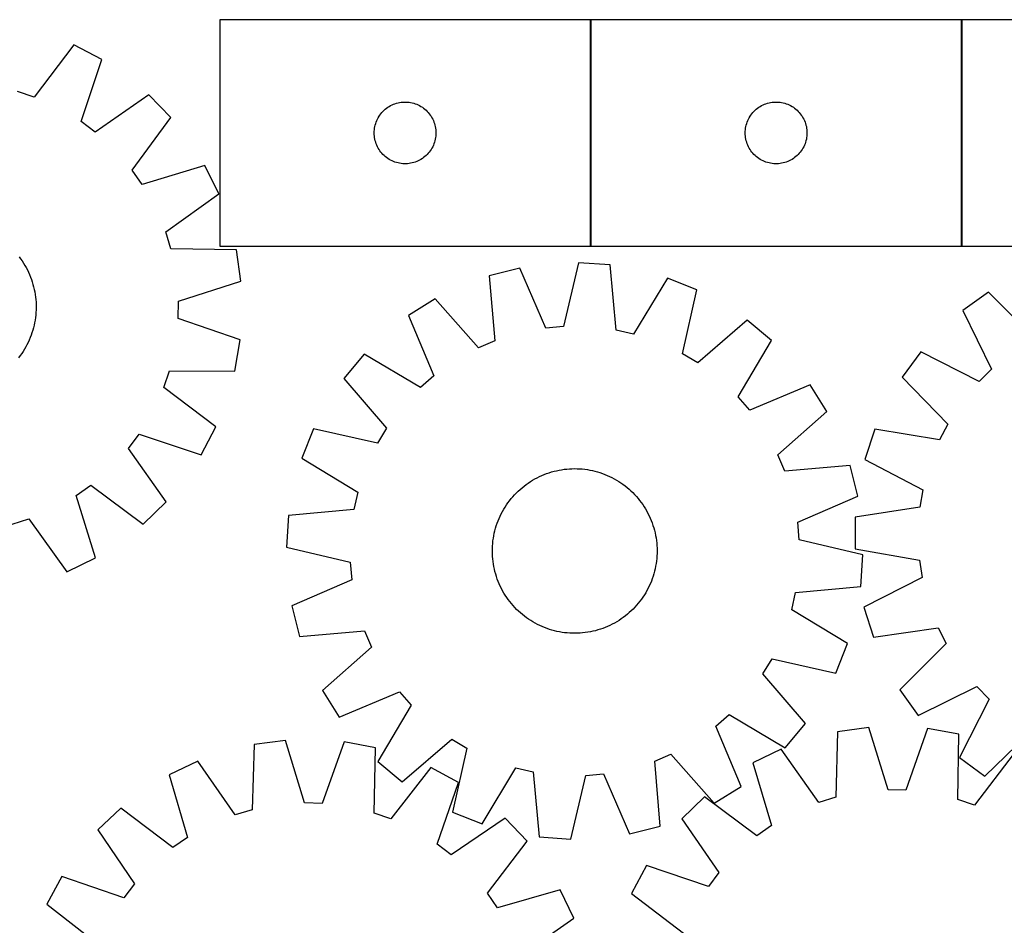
# Model space of a CAD drawing. Header units: millimetres. Extents: x 7 to 1491, y 7 to 2993.
# Tile 10 of 13: x 538 to 1016, y 2553 to 2993. Entities that reach past the tile are written whole.
import ezdxf

# ---------------------------------------------------------------- set-up
doc = ezdxf.new("R2010")
doc.units = ezdxf.units.MM
doc.layers.add('COMMON', color=5, linetype='CONTINUOUS', true_color=0x0000ff)
doc.layers.add('CUT', color=7, linetype='CONTINUOUS', true_color=0x000000)

msp = doc.modelspace()

# ---------------------------------------------------------------- linework, layer by layer
at = {"layer": 'COMMON'}
for p, q in [((815.374105, 2883.429999), (815.374105, 2993.429999)), ((995.574105, 2993.429999), (995.574105, 2883.429999))]:
    msp.add_line(p, q, dxfattribs=at)
at = {"layer": 'CUT'}
for p, q in [((815.274104, 2993.429999), (635.274104, 2993.429999)), ((635.274104, 2993.429999), (635.274104, 2883.429999)), ((815.274104, 2883.429999), (815.274104, 2993.429999)), ((995.474105, 2993.429999), (815.474105, 2993.429999)), ((815.474105, 2993.429999), (815.474105, 2883.429999)), ((995.474105, 2883.429999), (995.474105, 2993.429999)), ((1175.674106, 2993.429999), (995.674106, 2993.429999)), ((995.674106, 2993.429999), (995.674106, 2883.429999)), ((564.329629, 2981.18755), (545.188903, 2955.837848)), ((577.947451, 2974.026163), (564.329629, 2981.18755)), ((567.90895, 2943.889753), (577.947451, 2974.026163)), ((545.188903, 2955.837848), (537.069076, 2958.592442)), ((600.817548, 2956.955004), (574.780148, 2938.760814)), ((611.555876, 2945.935982), (600.817548, 2956.955004)), ((716.27089, 2950.427587), (716.900449, 2950.875154)), ((716.900449, 2950.875154), (717.552212, 2951.289718)), ((717.552212, 2951.289718), (718.224453, 2951.670181)), ((718.224453, 2951.670181), (718.915389, 2952.015533)), ((718.915389, 2952.015533), (719.623186, 2952.324858)), ((719.623186, 2952.324858), (720.345969, 2952.597337)), ((720.345969, 2952.597337), (721.08182, 2952.832247)), ((721.08182, 2952.832247), (721.828788, 2953.028964)), ((721.828788, 2953.028964), (722.584893, 2953.186968)), ((722.584893, 2953.186968), (723.348129, 2953.305839)), ((723.348129, 2953.305839), (724.116473, 2953.385261)), ((724.116473, 2953.385261), (724.887886, 2953.425026)), ((724.887886, 2953.425026), (725.660323, 2953.425026)), ((725.660323, 2953.425026), (726.431736, 2953.385261)), ((726.431736, 2953.385261), (727.20008, 2953.305839)), ((727.20008, 2953.305839), (727.963316, 2953.186968)), ((727.963316, 2953.186968), (728.719421, 2953.028964)), ((728.719421, 2953.028964), (729.466389, 2952.832247)), ((729.466389, 2952.832247), (730.20224, 2952.597337)), ((730.20224, 2952.597337), (730.925023, 2952.324858)), ((730.925023, 2952.324858), (731.63282, 2952.015533)), ((731.63282, 2952.015533), (732.323756, 2951.670181)), ((732.323756, 2951.670181), (732.995997, 2951.289718)), ((732.995997, 2951.289718), (733.64776, 2950.875154)), ((733.64776, 2950.875154), (734.277319, 2950.427587)), ((896.470891, 2950.427587), (897.10045, 2950.875154)), ((897.10045, 2950.875154), (897.752213, 2951.289718)), ((897.752213, 2951.289718), (898.424454, 2951.670181)), ((898.424454, 2951.670181), (899.11539, 2952.015533)), ((899.11539, 2952.015533), (899.823187, 2952.324858)), ((899.823187, 2952.324858), (900.54597, 2952.597337)), ((900.54597, 2952.597337), (901.281821, 2952.832247)), ((901.281821, 2952.832247), (902.028789, 2953.028964)), ((902.028789, 2953.028964), (902.784894, 2953.186968)), ((902.784894, 2953.186968), (903.54813, 2953.305839)), ((903.54813, 2953.305839), (904.316474, 2953.385261)), ((904.316474, 2953.385261), (905.087887, 2953.425026)), ((905.087887, 2953.425026), (905.860324, 2953.425026)), ((905.860324, 2953.425026), (906.631737, 2953.385261)), ((906.631737, 2953.385261), (907.400081, 2953.305839)), ((907.400081, 2953.305839), (908.163317, 2953.186968)), ((908.163317, 2953.186968), (908.919422, 2953.028964)), ((908.919422, 2953.028964), (909.66639, 2952.832247)), ((909.66639, 2952.832247), (910.402241, 2952.597337)), ((910.402241, 2952.597337), (911.125024, 2952.324858)), ((911.125024, 2952.324858), (911.832821, 2952.015533)), ((911.832821, 2952.015533), (912.523757, 2951.670181)), ((912.523757, 2951.670181), (913.195998, 2951.289718)), ((913.195998, 2951.289718), (913.847761, 2950.875154)), ((913.847761, 2950.875154), (914.47732, 2950.427587)), ((592.696031, 2920.376619), (611.555876, 2945.935982)), ((712.219826, 2945.81822), (712.617471, 2946.480442)), ((712.617471, 2946.480442), (713.048679, 2947.121315)), ((713.048679, 2947.121315), (713.512307, 2947.739141)), ((713.512307, 2947.739141), (714.007126, 2948.33228)), ((714.007126, 2948.33228), (714.531822, 2948.899161)), ((714.531822, 2948.899161), (715.085004, 2949.438279)), ((715.085004, 2949.438279), (715.665207, 2949.948205)), ((715.665207, 2949.948205), (716.27089, 2950.427587)), ((734.277319, 2950.427587), (734.883002, 2949.948205)), ((734.883002, 2949.948205), (735.463205, 2949.438279)), ((735.463205, 2949.438279), (736.016387, 2948.899161)), ((736.016387, 2948.899161), (736.541083, 2948.33228)), ((736.541083, 2948.33228), (737.035902, 2947.739141)), ((737.035902, 2947.739141), (737.49953, 2947.121315)), ((737.49953, 2947.121315), (737.930738, 2946.480442)), ((737.930738, 2946.480442), (738.328383, 2945.81822)), ((892.419827, 2945.81822), (892.817472, 2946.480442)), ((892.817472, 2946.480442), (893.24868, 2947.121315)), ((893.24868, 2947.121315), (893.712308, 2947.739141)), ((893.712308, 2947.739141), (894.207127, 2948.33228)), ((894.207127, 2948.33228), (894.731823, 2948.899161)), ((894.731823, 2948.899161), (895.285005, 2949.438279)), ((895.285005, 2949.438279), (895.865208, 2949.948205)), ((895.865208, 2949.948205), (896.470891, 2950.427587)), ((914.47732, 2950.427587), (915.083003, 2949.948205)), ((915.083003, 2949.948205), (915.663206, 2949.438279)), ((915.663206, 2949.438279), (916.216388, 2948.899161)), ((916.216388, 2948.899161), (916.741084, 2948.33228)), ((916.741084, 2948.33228), (917.235903, 2947.739141)), ((917.235903, 2947.739141), (917.699531, 2947.121315)), ((917.699531, 2947.121315), (918.130739, 2946.480442)), ((918.130739, 2946.480442), (918.528384, 2945.81822)), ((574.780148, 2938.760814), (567.90895, 2943.889753)), ((710.452786, 2940.738357), (710.591269, 2941.49828)), ((710.591269, 2941.49828), (710.768689, 2942.250065)), ((710.768689, 2942.250065), (710.984574, 2942.991721)), ((710.984574, 2942.991721), (711.238352, 2943.72128)), ((711.238352, 2943.72128), (711.529351, 2944.436807)), ((711.529351, 2944.436807), (711.856798, 2945.136405)), ((711.856798, 2945.136405), (712.219826, 2945.81822)), ((738.328383, 2945.81822), (738.691411, 2945.136405)), ((738.691411, 2945.136405), (739.018858, 2944.436807)), ((739.018858, 2944.436807), (739.309857, 2943.72128)), ((739.309857, 2943.72128), (739.563635, 2942.991721)), ((739.563635, 2942.991721), (739.77952, 2942.250065)), ((739.77952, 2942.250065), (739.95694, 2941.49828)), ((739.95694, 2941.49828), (740.095423, 2940.738357)), ((890.652787, 2940.738357), (890.79127, 2941.49828)), ((890.79127, 2941.49828), (890.96869, 2942.250065)), ((890.96869, 2942.250065), (891.184575, 2942.991721)), ((891.184575, 2942.991721), (891.438353, 2943.72128)), ((891.438353, 2943.72128), (891.729352, 2944.436807)), ((891.729352, 2944.436807), (892.056799, 2945.136405)), ((892.056799, 2945.136405), (892.419827, 2945.81822)), ((918.528384, 2945.81822), (918.891412, 2945.136405)), ((918.891412, 2945.136405), (919.218859, 2944.436807)), ((919.218859, 2944.436807), (919.509858, 2943.72128)), ((919.509858, 2943.72128), (919.763636, 2942.991721)), ((919.763636, 2942.991721), (919.979521, 2942.250065)), ((919.979521, 2942.250065), (920.156941, 2941.49828)), ((920.156941, 2941.49828), (920.295424, 2940.738357)), ((710.274104, 2938.429999), (710.293993, 2939.20218)), ((710.293993, 2937.657817), (710.274104, 2938.429999)), ((710.293993, 2939.20218), (710.353606, 2939.972314)), ((710.353606, 2936.887684), (710.293993, 2937.657817)), ((710.353606, 2939.972314), (710.452786, 2940.738357)), ((710.452786, 2936.12164), (710.353606, 2936.887684)), ((740.095423, 2940.738357), (740.194603, 2939.972314)), ((740.194603, 2936.887684), (740.095423, 2936.12164)), ((740.194603, 2939.972314), (740.254216, 2939.20218)), ((740.254216, 2937.657817), (740.194603, 2936.887684)), ((740.254216, 2939.20218), (740.274104, 2938.429999)), ((740.274104, 2938.429999), (740.254216, 2937.657817)), ((890.474105, 2938.429999), (890.493994, 2939.20218)), ((890.493994, 2937.657817), (890.474105, 2938.429999)), ((890.493994, 2939.20218), (890.553607, 2939.972314)), ((890.553607, 2936.887684), (890.493994, 2937.657817)), ((890.553607, 2939.972314), (890.652787, 2940.738357)), ((890.652787, 2936.12164), (890.553607, 2936.887684)), ((920.295424, 2940.738357), (920.394604, 2939.972314)), ((920.394604, 2936.887684), (920.295424, 2936.12164)), ((920.394604, 2939.972314), (920.454217, 2939.20218)), ((920.454217, 2937.657817), (920.394604, 2936.887684)), ((920.454217, 2939.20218), (920.474105, 2938.429999)), ((920.474105, 2938.429999), (920.454217, 2937.657817)), ((710.591269, 2935.361718), (710.452786, 2936.12164)), ((710.768689, 2934.609932), (710.591269, 2935.361718)), ((710.984574, 2933.868276), (710.768689, 2934.609932)), ((711.238352, 2933.138717), (710.984574, 2933.868276)), ((711.529351, 2932.42319), (711.238352, 2933.138717)), ((711.856798, 2931.723592), (711.529351, 2932.42319)), ((712.219826, 2931.041778), (711.856798, 2931.723592)), ((738.691411, 2931.723592), (738.328383, 2931.041778)), ((739.018858, 2932.42319), (738.691411, 2931.723592)), ((739.309857, 2933.138717), (739.018858, 2932.42319)), ((739.563635, 2933.868276), (739.309857, 2933.138717)), ((739.77952, 2934.609932), (739.563635, 2933.868276)), ((739.95694, 2935.361718), (739.77952, 2934.609932)), ((740.095423, 2936.12164), (739.95694, 2935.361718)), ((890.79127, 2935.361718), (890.652787, 2936.12164)), ((890.96869, 2934.609932), (890.79127, 2935.361718)), ((891.184575, 2933.868276), (890.96869, 2934.609932)), ((891.438353, 2933.138717), (891.184575, 2933.868276)), ((891.729352, 2932.42319), (891.438353, 2933.138717)), ((892.056799, 2931.723592), (891.729352, 2932.42319)), ((892.419827, 2931.041778), (892.056799, 2931.723592)), ((918.891412, 2931.723592), (918.528384, 2931.041778)), ((919.218859, 2932.42319), (918.891412, 2931.723592)), ((919.509858, 2933.138717), (919.218859, 2932.42319)), ((919.763636, 2933.868276), (919.509858, 2933.138717)), ((919.979521, 2934.609932), (919.763636, 2933.868276)), ((920.156941, 2935.361718), (919.979521, 2934.609932)), ((920.295424, 2936.12164), (920.156941, 2935.361718)), ((712.617471, 2930.379556), (712.219826, 2931.041778)), ((713.048679, 2929.738682), (712.617471, 2930.379556)), ((713.512307, 2929.120856), (713.048679, 2929.738682)), ((714.007126, 2928.527717), (713.512307, 2929.120856)), ((714.531822, 2927.960836), (714.007126, 2928.527717)), ((715.085004, 2927.421718), (714.531822, 2927.960836)), ((715.665207, 2926.911792), (715.085004, 2927.421718)), ((716.27089, 2926.43241), (715.665207, 2926.911792)), ((734.883002, 2926.911792), (734.277319, 2926.43241)), ((735.463205, 2927.421718), (734.883002, 2926.911792)), ((736.016387, 2927.960836), (735.463205, 2927.421718)), ((736.541083, 2928.527717), (736.016387, 2927.960836)), ((737.035902, 2929.120856), (736.541083, 2928.527717)), ((737.49953, 2929.738682), (737.035902, 2929.120856)), ((737.930738, 2930.379556), (737.49953, 2929.738682)), ((738.328383, 2931.041778), (737.930738, 2930.379556)), ((892.817472, 2930.379556), (892.419827, 2931.041778)), ((893.24868, 2929.738682), (892.817472, 2930.379556)), ((893.712308, 2929.120856), (893.24868, 2929.738682)), ((894.207127, 2928.527717), (893.712308, 2929.120856)), ((894.731823, 2927.960836), (894.207127, 2928.527717)), ((895.285005, 2927.421718), (894.731823, 2927.960836)), ((895.865208, 2926.911792), (895.285005, 2927.421718)), ((896.470891, 2926.43241), (895.865208, 2926.911792)), ((915.083003, 2926.911792), (914.47732, 2926.43241)), ((915.663206, 2927.421718), (915.083003, 2926.911792)), ((916.216388, 2927.960836), (915.663206, 2927.421718)), ((916.741084, 2928.527717), (916.216388, 2927.960836)), ((917.235903, 2929.120856), (916.741084, 2928.527717)), ((917.699531, 2929.738682), (917.235903, 2929.120856)), ((918.130739, 2930.379556), (917.699531, 2929.738682)), ((918.528384, 2931.041778), (918.130739, 2930.379556)), ((628.031353, 2922.633096), (597.646, 2913.375392)), ((634.839045, 2908.835057), (628.031353, 2922.633096)), ((716.900449, 2925.984843), (716.27089, 2926.43241)), ((717.552212, 2925.570279), (716.900449, 2925.984843)), ((718.224453, 2925.189817), (717.552212, 2925.570279)), ((718.915389, 2924.844465), (718.224453, 2925.189817)), ((719.623186, 2924.535139), (718.915389, 2924.844465)), ((720.345969, 2924.26266), (719.623186, 2924.535139)), ((721.08182, 2924.02775), (720.345969, 2924.26266)), ((721.828788, 2923.831033), (721.08182, 2924.02775)), ((722.584893, 2923.673029), (721.828788, 2923.831033)), ((723.348129, 2923.554158), (722.584893, 2923.673029)), ((724.116473, 2923.474736), (723.348129, 2923.554158)), ((724.887886, 2923.434972), (724.116473, 2923.474736)), ((725.660323, 2923.434972), (724.887886, 2923.434972)), ((726.431736, 2923.474736), (725.660323, 2923.434972)), ((727.20008, 2923.554158), (726.431736, 2923.474736)), ((727.963316, 2923.673029), (727.20008, 2923.554158)), ((728.719421, 2923.831033), (727.963316, 2923.673029)), ((729.466389, 2924.02775), (728.719421, 2923.831033)), ((730.20224, 2924.26266), (729.466389, 2924.02775)), ((730.925023, 2924.535139), (730.20224, 2924.26266)), ((731.63282, 2924.844465), (730.925023, 2924.535139)), ((732.323756, 2925.189817), (731.63282, 2924.844465)), ((732.995997, 2925.570279), (732.323756, 2925.189817)), ((733.64776, 2925.984843), (732.995997, 2925.570279)), ((734.277319, 2926.43241), (733.64776, 2925.984843)), ((897.10045, 2925.984843), (896.470891, 2926.43241)), ((897.752213, 2925.570279), (897.10045, 2925.984843)), ((898.424454, 2925.189817), (897.752213, 2925.570279)), ((899.11539, 2924.844465), (898.424454, 2925.189817)), ((899.823187, 2924.535139), (899.11539, 2924.844465)), ((900.54597, 2924.26266), (899.823187, 2924.535139)), ((901.281821, 2924.02775), (900.54597, 2924.26266)), ((902.028789, 2923.831033), (901.281821, 2924.02775)), ((902.784894, 2923.673029), (902.028789, 2923.831033)), ((903.54813, 2923.554158), (902.784894, 2923.673029)), ((904.316474, 2923.474736), (903.54813, 2923.554158)), ((905.087887, 2923.434972), (904.316474, 2923.474736)), ((905.860324, 2923.434972), (905.087887, 2923.434972)), ((906.631737, 2923.474736), (905.860324, 2923.434972)), ((907.400081, 2923.554158), (906.631737, 2923.474736)), ((908.163317, 2923.673029), (907.400081, 2923.554158)), ((908.919422, 2923.831033), (908.163317, 2923.673029)), ((909.66639, 2924.02775), (908.919422, 2923.831033)), ((910.402241, 2924.26266), (909.66639, 2924.02775)), ((911.125024, 2924.535139), (910.402241, 2924.26266)), ((911.832821, 2924.844465), (911.125024, 2924.535139)), ((912.523757, 2925.189817), (911.832821, 2924.844465)), ((913.195998, 2925.570279), (912.523757, 2925.189817)), ((913.847761, 2925.984843), (913.195998, 2925.570279)), ((914.47732, 2926.43241), (913.847761, 2925.984843)), ((597.646, 2913.375392), (592.696031, 2920.376619)), ((609.003989, 2890.354671), (634.839045, 2908.835057)), ((611.548191, 2882.166484), (609.003989, 2890.354671)), ((643.307166, 2881.581493), (611.548191, 2882.166484)), ((635.274104, 2883.429999), (815.274104, 2883.429999)), ((645.517838, 2866.355086), (643.307166, 2881.581493)), ((815.474105, 2883.429999), (995.474105, 2883.429999)), ((995.674106, 2883.429999), (1175.674106, 2883.429999)), ((537.803967, 2878.239922), (538.553366, 2877.231255)), ((538.553366, 2877.231255), (539.270712, 2876.199547)), ((539.270712, 2876.199547), (539.955297, 2875.145815)), ((539.955297, 2875.145815), (540.606446, 2874.071101)), ((809.507433, 2875.303461), (802.241148, 2844.381368)), ((824.857713, 2874.254905), (809.507433, 2875.303461)), ((827.851635, 2842.631952), (824.857713, 2874.254905)), ((540.606446, 2874.071101), (541.223516, 2872.976463)), ((541.223516, 2872.976463), (541.805898, 2871.862983)), ((541.805898, 2871.862983), (542.353018, 2870.731759)), ((542.353018, 2870.731759), (542.864334, 2869.583908)), ((542.864334, 2869.583908), (543.339344, 2868.420563)), ((781.081227, 2872.770351), (766.158223, 2869.02409)), ((793.700647, 2843.620308), (781.081227, 2872.770351)), ((543.339344, 2868.420563), (543.777578, 2867.242871)), ((543.777578, 2867.242871), (544.178603, 2866.051995)), ((544.178603, 2866.051995), (544.542025, 2864.84911)), ((544.542025, 2864.84911), (544.867483, 2863.635404)), ((615.236486, 2856.762666), (645.517838, 2866.355086)), ((766.158223, 2869.02409), (768.803027, 2837.370026)), ((852.675415, 2867.879855), (836.209314, 2840.716602)), ((866.950376, 2862.139122), (852.675415, 2867.879855)), ((544.867483, 2863.635404), (545.154657, 2862.412073)), ((545.154657, 2862.412073), (545.403264, 2861.180326)), ((545.403264, 2861.180326), (545.613058, 2859.941377)), ((545.613058, 2859.941377), (545.783832, 2858.69645)), ((860.025736, 2831.138733), (866.950376, 2862.139122)), ((1008.622379, 2861.113095), (996.107276, 2852.163081)), ((1031.038472, 2838.607684), (1008.622379, 2861.113095)), ((545.783832, 2858.69645), (545.915418, 2857.446774)), ((545.915418, 2857.446774), (546.007686, 2856.19358)), ((546.007686, 2856.19358), (546.060544, 2854.938107)), ((615.125877, 2848.189036), (615.236486, 2856.762666)), ((739.906068, 2857.830779), (726.871106, 2849.65641)), ((760.915708, 2834.007056), (739.906068, 2857.830779)), ((545.982337, 2851.170403), (545.877426, 2849.918204)), ((546.047863, 2852.425278), (545.982337, 2851.170403)), ((546.073941, 2853.681593), (546.047863, 2852.425278)), ((546.060544, 2854.938107), (546.073941, 2853.681593)), ((996.107276, 2852.163081), (1010.158209, 2823.675433)), ((545.327616, 2846.190012), (545.06659, 2844.960836)), ((545.549904, 2847.426779), (545.327616, 2846.190012)), ((545.733234, 2848.669919), (545.549904, 2847.426779)), ((545.877426, 2849.918204), (545.733234, 2848.669919)), ((645.149685, 2837.818613), (615.125877, 2848.189036)), ((726.871106, 2849.65641), (739.168108, 2820.368896)), ((891.436584, 2847.479946), (867.382486, 2826.734462)), ((903.238896, 2837.608979), (891.436584, 2847.479946)), ((544.05385, 2841.33095), (543.640826, 2840.144183)), ((544.429393, 2842.530106), (544.05385, 2841.33095)), ((544.767084, 2843.740466), (544.429393, 2842.530106)), ((545.06659, 2844.960836), (544.767084, 2843.740466)), ((802.241148, 2844.381368), (793.700647, 2843.620308)), ((836.209314, 2840.716602), (827.851635, 2842.631952)), ((542.181126, 2836.66985), (541.622617, 2835.544205)), ((542.704001, 2837.812482), (542.181126, 2836.66985)), ((543.190728, 2838.970974), (542.704001, 2837.812482)), ((543.640826, 2840.144183), (543.190728, 2838.970974)), ((642.54694, 2822.654304), (645.149685, 2837.818613)), ((768.803027, 2837.370026), (760.915708, 2834.007056)), ((887.073524, 2810.265688), (903.238896, 2837.608979)), ((539.043792, 2831.233449), (538.31607, 2830.209034)), ((539.738978, 2832.280218), (539.043792, 2831.233449)), ((540.40094, 2833.348306), (539.738978, 2832.280218)), ((541.029026, 2834.43666), (540.40094, 2833.348306)), ((541.622617, 2835.544205), (541.029026, 2834.43666)), ((867.382486, 2826.734462), (860.025736, 2831.138733)), ((975.776371, 2832.135097), (966.639508, 2819.755749)), ((1004.049897, 2817.658133), (975.776371, 2832.135097)), ((538.31607, 2830.209034), (537.55653, 2829.207982)), ((705.362746, 2830.898577), (695.491779, 2819.096266)), ((732.706036, 2814.733206), (705.362746, 2830.898577)), ((608.02885, 2814.768996), (610.783443, 2822.888823)), ((610.783443, 2822.888823), (642.54694, 2822.654304)), ((1010.158209, 2823.675433), (1004.049897, 2817.658133)), ((695.491779, 2819.096266), (716.237263, 2795.042167)), ((739.168108, 2820.368896), (732.706036, 2814.733206)), ((966.639508, 2819.755749), (988.805906, 2797.004363)), ((633.378552, 2795.628271), (608.02885, 2814.768996)), ((921.996729, 2816.100619), (892.709215, 2803.803617)), ((930.171097, 2803.065657), (921.996729, 2816.100619)), ((892.709215, 2803.803617), (887.073524, 2810.265688)), ((906.347374, 2782.056017), (930.171097, 2803.065657)), ((626.217165, 2782.010448), (633.378552, 2795.628271)), ((680.832603, 2794.610058), (675.09187, 2780.335096)), ((711.832992, 2787.685417), (680.832603, 2794.610058)), ((716.237263, 2795.042167), (711.832992, 2787.685417)), ((953.492655, 2794.425409), (948.628411, 2779.828503)), ((984.856004, 2789.393998), (953.492655, 2794.425409)), ((988.805906, 2797.004363), (984.856004, 2789.393998)), ((590.951816, 2785.177752), (596.080754, 2792.04895)), ((596.080754, 2792.04895), (626.217165, 2782.010448)), ((609.146005, 2759.140351), (590.951816, 2785.177752)), ((675.09187, 2780.335096), (702.255123, 2763.868996)), ((909.710344, 2774.168698), (906.347374, 2782.056017)), ((948.628411, 2779.828503), (976.740473, 2765.040443)), ((796.401028, 2773.699621), (797.612249, 2774.034208)), ((797.612249, 2774.034208), (798.833383, 2774.330586)), ((798.833383, 2774.330586), (800.063223, 2774.58846)), ((800.063223, 2774.58846), (801.300557, 2774.807577)), ((801.300557, 2774.807577), (802.544163, 2774.98772)), ((802.544163, 2774.98772), (803.792813, 2775.128711)), ((803.792813, 2775.128711), (805.045276, 2775.230412)), ((805.045276, 2775.230412), (806.300316, 2775.292722)), ((806.300316, 2775.292722), (807.556693, 2775.31558)), ((807.556693, 2775.31558), (808.813169, 2775.298962)), ((808.813169, 2775.298962), (810.068502, 2775.242886)), ((810.068502, 2775.242886), (811.321455, 2775.147407)), ((811.321455, 2775.147407), (812.570791, 2775.012618)), ((812.570791, 2775.012618), (813.815276, 2774.838653)), ((813.815276, 2774.838653), (815.053682, 2774.625684)), ((815.053682, 2774.625684), (816.284788, 2774.373921)), ((816.284788, 2774.373921), (817.507379, 2774.083612)), ((817.507379, 2774.083612), (818.720247, 2773.755044)), ((818.720247, 2773.755044), (819.922197, 2773.388541)), ((941.364408, 2776.813502), (909.710344, 2774.168698)), ((945.11067, 2761.890498), (941.364408, 2776.813502)), ((785.090603, 2768.342993), (786.13915, 2769.035493)), ((786.13915, 2769.035493), (787.208932, 2769.694716)), ((787.208932, 2769.694716), (788.298892, 2770.320011)), ((788.298892, 2770.320011), (789.407956, 2770.91076)), ((789.407956, 2770.91076), (790.535028, 2771.466382)), ((790.535028, 2771.466382), (791.678996, 2771.986327)), ((791.678996, 2771.986327), (792.838732, 2772.470083)), ((792.838732, 2772.470083), (794.013091, 2772.917172)), ((794.013091, 2772.917172), (795.200913, 2773.327152)), ((795.200913, 2773.327152), (796.401028, 2773.699621)), ((819.922197, 2773.388541), (821.112041, 2772.984464)), ((821.112041, 2772.984464), (822.288605, 2772.543213)), ((822.288605, 2772.543213), (823.450729, 2772.065223)), ((823.450729, 2772.065223), (824.597266, 2771.550966)), ((824.597266, 2771.550966), (825.727084, 2771.000948)), ((825.727084, 2771.000948), (826.839067, 2770.415714)), ((826.839067, 2770.415714), (827.93212, 2769.79584)), ((827.93212, 2769.79584), (829.005162, 2769.141939)), ((829.005162, 2769.141939), (830.057135, 2768.454655)), ((565.566394, 2762.311899), (572.567621, 2767.261868)), ((572.567621, 2767.261868), (598.126983, 2748.402023)), ((779.301602, 2763.529652), (780.201815, 2764.406364)), ((780.201815, 2764.406364), (781.129121, 2765.254367)), ((781.129121, 2765.254367), (782.082607, 2766.072824)), ((782.082607, 2766.072824), (783.06133, 2766.860927)), ((783.06133, 2766.860927), (784.064326, 2767.6179)), ((784.064326, 2767.6179), (785.090603, 2768.342993)), ((830.057135, 2768.454655), (831.087001, 2767.734667)), ((831.087001, 2767.734667), (832.093744, 2766.982685)), ((832.093744, 2766.982685), (833.076369, 2766.199452)), ((833.076369, 2766.199452), (834.033908, 2765.385741)), ((834.033908, 2765.385741), (834.965414, 2764.542353)), ((834.965414, 2764.542353), (835.86997, 2763.670123)), ((976.740473, 2765.040443), (975.335625, 2756.581969)), ((574.824097, 2731.926546), (565.566394, 2762.311899)), ((702.255123, 2763.868996), (700.339773, 2755.511316)), ((775.237058, 2758.746683), (775.98904, 2759.753425)), ((775.98904, 2759.753425), (776.772273, 2760.73605)), ((776.772273, 2760.73605), (777.585984, 2761.693589)), ((777.585984, 2761.693589), (778.429372, 2762.625096)), ((778.429372, 2762.625096), (779.301602, 2763.529652)), ((835.86997, 2763.670123), (836.746682, 2762.76991)), ((836.746682, 2762.76991), (837.594685, 2761.842604)), ((837.594685, 2761.842604), (838.413142, 2760.889118)), ((838.413142, 2760.889118), (839.201246, 2759.910395)), ((839.201246, 2759.910395), (839.958218, 2758.907399)), ((915.960627, 2749.271078), (945.11067, 2761.890498)), ((598.126983, 2748.402023), (609.146005, 2759.140351)), ((700.339773, 2755.511316), (668.71682, 2752.517394)), ((772.556011, 2754.498749), (773.175885, 2755.591801)), ((773.175885, 2755.591801), (773.829786, 2756.664843)), ((773.829786, 2756.664843), (774.51707, 2757.716817)), ((774.51707, 2757.716817), (775.237058, 2758.746683)), ((839.958218, 2758.907399), (840.683312, 2757.881122)), ((840.683312, 2757.881122), (841.375812, 2756.832575)), ((841.375812, 2756.832575), (842.035034, 2755.762793)), ((842.035034, 2755.762793), (842.660329, 2754.672833)), ((842.660329, 2754.672833), (843.251079, 2753.563769)), ((975.335625, 2756.581969), (943.952517, 2751.675318)), ((534.357486, 2748.409709), (542.545673, 2750.95391)), ((542.545673, 2750.95391), (561.026058, 2725.118854)), ((668.71682, 2752.517394), (667.668264, 2737.167115)), ((769.987261, 2748.771722), (770.428512, 2749.948287)), ((770.428512, 2749.948287), (770.906502, 2751.110411)), ((770.906502, 2751.110411), (771.420759, 2752.256947)), ((771.420759, 2752.256947), (771.970777, 2753.386765)), ((771.970777, 2753.386765), (772.556011, 2754.498749)), ((843.251079, 2753.563769), (843.8067, 2752.436697)), ((843.8067, 2752.436697), (844.326646, 2751.292729)), ((844.326646, 2751.292729), (844.810401, 2750.132993)), ((844.810401, 2750.132993), (845.25749, 2748.958634)), ((943.952517, 2751.675318), (943.837037, 2736.289701)), ((768.597804, 2743.94447), (768.888113, 2745.16706)), ((768.888113, 2745.16706), (769.216681, 2746.379929)), ((769.216681, 2746.379929), (769.583184, 2747.581878)), ((769.583184, 2747.581878), (769.987261, 2748.771722)), ((845.25749, 2748.958634), (845.667471, 2747.770812)), ((845.667471, 2747.770812), (846.039939, 2746.570697)), ((846.039939, 2746.570697), (846.374527, 2745.359476)), ((846.374527, 2745.359476), (846.670904, 2744.138342)), ((916.721686, 2740.730577), (915.960627, 2749.271078)), ((767.959107, 2740.230472), (768.133072, 2741.474957)), ((768.133072, 2741.474957), (768.346041, 2742.713364)), ((768.346041, 2742.713364), (768.597804, 2743.94447)), ((846.670904, 2744.138342), (846.928778, 2742.908502)), ((846.928778, 2742.908502), (847.147895, 2741.671168)), ((847.147895, 2741.671168), (847.328038, 2740.427562)), ((847.328038, 2740.427562), (847.46903, 2739.178912)), ((947.643779, 2733.464292), (916.721686, 2740.730577)), ((667.668264, 2737.167115), (698.590357, 2729.900829)), ((767.656145, 2735.216375), (767.672763, 2736.47285)), ((767.672763, 2736.47285), (767.728839, 2737.728184)), ((767.728839, 2737.728184), (767.824318, 2738.981137)), ((767.824318, 2738.981137), (767.959107, 2740.230472)), ((847.46903, 2739.178912), (847.570731, 2737.926449)), ((847.570731, 2737.926449), (847.633041, 2736.671409)), ((847.633041, 2736.671409), (847.655898, 2735.415032)), ((943.837037, 2736.289701), (975.142959, 2730.912525)), ((561.026058, 2725.118854), (574.824097, 2731.926546)), ((767.679003, 2733.959997), (767.656145, 2735.216375)), ((767.741313, 2732.704958), (767.679003, 2733.959997)), ((767.843014, 2731.452495), (767.741313, 2732.704958)), ((767.984005, 2730.203844), (767.843014, 2731.452495)), ((847.487725, 2731.65027), (847.352937, 2730.400934)), ((847.583205, 2732.903223), (847.487725, 2731.65027)), ((847.639281, 2734.158556), (847.583205, 2732.903223)), ((847.655898, 2735.415032), (847.639281, 2734.158556)), ((946.595224, 2718.114012), (947.643779, 2733.464292)), ((975.142959, 2730.912525), (976.420681, 2722.433917)), ((698.590357, 2729.900829), (699.351417, 2721.360328)), ((768.164148, 2728.960239), (767.984005, 2730.203844)), ((768.383265, 2727.722905), (768.164148, 2728.960239)), ((768.641139, 2726.493064), (768.383265, 2727.722905)), ((768.937517, 2725.271931), (768.641139, 2726.493064)), ((846.71424, 2726.686937), (846.423931, 2725.464346)), ((846.966003, 2727.918043), (846.71424, 2726.686937)), ((847.178972, 2729.156449), (846.966003, 2727.918043)), ((847.352937, 2730.400934), (847.178972, 2729.156449)), ((699.351417, 2721.360328), (670.201374, 2708.740909)), ((769.272104, 2724.060709), (768.937517, 2725.271931)), ((769.644572, 2722.860595), (769.272104, 2724.060709)), ((770.054553, 2721.672772), (769.644572, 2722.860595)), ((770.501642, 2720.498413), (770.054553, 2721.672772)), ((845.324783, 2721.859684), (844.883532, 2720.68312)), ((845.728859, 2723.049528), (845.324783, 2721.859684)), ((846.095362, 2724.251478), (845.728859, 2723.049528)), ((846.423931, 2725.464346), (846.095362, 2724.251478)), ((976.420681, 2722.433917), (948.08981, 2708.0695)), ((770.985398, 2719.338678), (770.501642, 2720.498413)), ((771.505343, 2718.194709), (770.985398, 2719.338678)), ((772.060965, 2717.067637), (771.505343, 2718.194709)), ((772.651714, 2715.958574), (772.060965, 2717.067637)), ((843.341267, 2717.244641), (842.756033, 2716.132658)), ((843.891284, 2718.374459), (843.341267, 2717.244641)), ((844.405542, 2719.520996), (843.891284, 2718.374459)), ((844.883532, 2720.68312), (844.405542, 2719.520996)), ((914.97227, 2715.12009), (946.595224, 2718.114012)), ((773.277009, 2714.868613), (772.651714, 2715.958574)), ((773.936232, 2713.798832), (773.277009, 2714.868613)), ((774.628732, 2712.750285), (773.936232, 2713.798832)), ((775.353825, 2711.724007), (774.628732, 2712.750285)), ((776.110798, 2710.721012), (775.353825, 2711.724007)), ((840.074985, 2711.884724), (839.323004, 2710.877981)), ((840.794973, 2712.91459), (840.074985, 2711.884724)), ((841.482257, 2713.966563), (840.794973, 2712.91459)), ((842.136159, 2715.039605), (841.482257, 2713.966563)), ((842.756033, 2716.132658), (842.136159, 2715.039605)), ((913.056921, 2706.76241), (914.97227, 2715.12009)), ((670.201374, 2708.740909), (673.947635, 2693.817904)), ((776.898901, 2709.742288), (776.110798, 2710.721012)), ((777.717358, 2708.788803), (776.898901, 2709.742288)), ((778.565361, 2707.861496), (777.717358, 2708.788803)), ((779.442073, 2706.961283), (778.565361, 2707.861496)), ((780.346629, 2706.089053), (779.442073, 2706.961283)), ((836.010441, 2707.101755), (835.110229, 2706.225043)), ((836.882672, 2708.006311), (836.010441, 2707.101755)), ((837.726059, 2708.937817), (836.882672, 2708.006311)), ((838.539771, 2709.895356), (837.726059, 2708.937817)), ((839.323004, 2710.877981), (838.539771, 2709.895356)), ((948.08981, 2708.0695), (952.734399, 2693.401223)), ((781.278136, 2705.245666), (780.346629, 2706.089053)), ((782.235675, 2704.431954), (781.278136, 2705.245666)), ((783.2183, 2703.648721), (782.235675, 2704.431954)), ((784.225042, 2702.89674), (783.2183, 2703.648721)), ((785.254908, 2702.176751), (784.225042, 2702.89674)), ((786.306882, 2701.489468), (785.254908, 2702.176751)), ((830.22144, 2702.288413), (829.172893, 2701.595913)), ((831.247718, 2703.013507), (830.22144, 2702.288413)), ((832.250713, 2703.770479), (831.247718, 2703.013507)), ((833.229436, 2704.558583), (832.250713, 2703.770479)), ((834.182922, 2705.37704), (833.229436, 2704.558583)), ((835.110229, 2706.225043), (834.182922, 2705.37704)), ((940.220173, 2690.29631), (913.056921, 2706.76241)), ((787.379924, 2700.835566), (786.306882, 2701.489468)), ((788.472976, 2700.215692), (787.379924, 2700.835566)), ((789.58496, 2699.630458), (788.472976, 2700.215692)), ((790.714778, 2699.080441), (789.58496, 2699.630458)), ((791.861314, 2698.566183), (790.714778, 2699.080441)), ((793.023438, 2698.088193), (791.861314, 2698.566183)), ((794.200003, 2697.646942), (793.023438, 2698.088193)), ((795.389847, 2697.242866), (794.200003, 2697.646942)), ((796.591796, 2696.876363), (795.389847, 2697.242866)), ((820.11113, 2697.304254), (818.911016, 2696.931786)), ((821.298953, 2697.714235), (820.11113, 2697.304254)), ((822.473312, 2698.161324), (821.298953, 2697.714235)), ((823.633047, 2698.645079), (822.473312, 2698.161324)), ((824.777016, 2699.165025), (823.633047, 2698.645079)), ((825.904088, 2699.720646), (824.777016, 2699.165025)), ((827.013151, 2700.311396), (825.904088, 2699.720646)), ((828.103112, 2700.936691), (827.013151, 2700.311396)), ((829.172893, 2701.595913), (828.103112, 2700.936691)), ((952.734399, 2693.401223), (984.169739, 2697.961287)), ((984.169739, 2697.961287), (988.00496, 2690.29249)), ((673.947635, 2693.817904), (705.601699, 2696.462708)), ((705.601699, 2696.462708), (708.964669, 2688.575389)), ((797.804665, 2696.547794), (796.591796, 2696.876363)), ((799.027255, 2696.257485), (797.804665, 2696.547794)), ((800.258361, 2696.005722), (799.027255, 2696.257485)), ((801.496768, 2695.792753), (800.258361, 2696.005722)), ((802.741253, 2695.618788), (801.496768, 2695.792753)), ((803.990588, 2695.484), (802.741253, 2695.618788)), ((805.243541, 2695.38852), (803.990588, 2695.484)), ((806.498875, 2695.332444), (805.243541, 2695.38852)), ((807.75535, 2695.315827), (806.498875, 2695.332444)), ((809.011728, 2695.338684), (807.75535, 2695.315827)), ((810.266767, 2695.400994), (809.011728, 2695.338684)), ((811.51923, 2695.502695), (810.266767, 2695.400994)), ((812.767881, 2695.643687), (811.51923, 2695.502695)), ((814.011486, 2695.82383), (812.767881, 2695.643687)), ((815.24882, 2696.042947), (814.011486, 2695.82383)), ((816.478661, 2696.300821), (815.24882, 2696.042947)), ((817.699794, 2696.597198), (816.478661, 2696.300821)), ((818.911016, 2696.931786), (817.699794, 2696.597198)), ((708.964669, 2688.575389), (685.140946, 2667.56575)), ((934.47944, 2676.021349), (940.220173, 2690.29631)), ((988.00496, 2690.29249), (965.499549, 2667.876396)), ((899.074781, 2675.589239), (903.479052, 2682.945989)), ((903.479052, 2682.945989), (934.47944, 2676.021349)), ((919.820264, 2651.535141), (899.074781, 2675.589239)), ((974.449563, 2655.361294), (1002.93721, 2669.412226)), ((1002.93721, 2669.412226), (1008.95451, 2663.303915)), ((685.140946, 2667.56575), (693.315314, 2654.530787)), ((693.315314, 2654.530787), (722.602829, 2666.827789)), ((722.602829, 2666.827789), (728.238519, 2660.365718)), ((965.499549, 2667.876396), (974.449563, 2655.361294)), ((728.238519, 2660.365718), (712.073148, 2633.022428)), ((1008.95451, 2663.303915), (994.477546, 2635.030389)), ((876.143936, 2650.26251), (882.606007, 2655.898201)), ((882.606007, 2655.898201), (909.949297, 2639.732829)), ((888.440938, 2620.974996), (876.143936, 2650.26251)), ((909.949297, 2639.732829), (919.820264, 2651.535141)), ((950.456965, 2649.547471), (935.220508, 2647.407164)), ((959.909393, 2619.222129), (950.456965, 2649.547471)), ((935.220508, 2647.407164), (934.488807, 2615.65123)), ((978.991433, 2649.047493), (968.48242, 2619.071913)), ((994.143556, 2646.374722), (978.991433, 2649.047493)), ((993.762303, 2614.612647), (994.143556, 2646.374722)), ((1006.856895, 2625.893525), (1029.60828, 2648.059923)), ((651.954225, 2641.306674), (650.931967, 2609.558765)), ((667.20963, 2643.307467), (651.954225, 2641.306674)), ((676.384165, 2612.896899), (667.20963, 2643.307467)), ((695.738328, 2642.546402), (684.955459, 2612.668241)), ((710.865359, 2639.73509), (695.738328, 2642.546402)), ((723.875459, 2623.151461), (747.929558, 2643.896944)), ((747.929558, 2643.896944), (755.286308, 2639.492673)), ((710.193478, 2607.977834), (710.865359, 2639.73509)), ((755.286308, 2639.492673), (748.361667, 2608.492285)), ((846.509017, 2633.26138), (854.396336, 2636.624351)), ((854.396336, 2636.624351), (875.405975, 2612.800628)), ((907.928115, 2639.065035), (894.098774, 2632.321159)), ((926.288954, 2613.144882), (907.928115, 2639.065035)), ((1021.126946, 2637.081579), (1001.869318, 2611.820572)), ((624.586639, 2633.214638), (610.696166, 2626.597591)), ((642.709523, 2607.127556), (624.586639, 2633.214638)), ((712.073148, 2633.022428), (723.875459, 2623.151461)), ((849.153821, 2601.607317), (846.509017, 2633.26138)), ((894.098774, 2632.321159), (903.216008, 2601.893362)), ((994.477546, 2635.030389), (1006.856895, 2625.893525)), ((610.696166, 2626.597591), (619.534584, 2596.08764)), ((737.762581, 2630.195421), (718.274604, 2605.111691)), ((751.2805, 2622.847195), (737.762581, 2630.195421)), ((762.636629, 2602.751552), (779.102729, 2629.914804)), ((779.102729, 2629.914804), (787.460408, 2627.999455)), ((787.460408, 2627.999455), (790.454331, 2596.376501)), ((805.80461, 2595.327946), (813.070896, 2626.250039)), ((813.070896, 2626.250039), (821.611397, 2627.011098)), ((821.611397, 2627.011098), (834.230816, 2597.861055)), ((740.82797, 2592.851873), (751.2805, 2622.847195)), ((875.405975, 2612.800628), (888.440938, 2620.974996)), ((870.720025, 2615.95351), (859.651513, 2605.2662)), ((896.191988, 2596.97579), (870.720025, 2615.95351)), ((968.48242, 2619.071913), (959.909393, 2619.222129)), ((684.955459, 2612.668241), (676.384165, 2612.896899)), ((934.488807, 2615.65123), (926.288954, 2613.144882)), ((1001.869318, 2611.820572), (993.762303, 2614.612647)), ((587.168622, 2610.444558), (576.002777, 2599.85898)), ((612.46586, 2591.234548), (587.168622, 2610.444558)), ((650.931967, 2609.558765), (642.709523, 2607.127556)), ((718.274604, 2605.111691), (710.193478, 2607.977834)), ((748.361667, 2608.492285), (762.636629, 2602.751552)), ((773.913358, 2605.462732), (747.627891, 2587.628804)), ((784.498936, 2594.296888), (773.913358, 2605.462732)), ((834.230816, 2597.861055), (849.153821, 2601.607317)), ((859.651513, 2605.2662), (877.725224, 2579.145026)), ((903.216008, 2601.893362), (896.191988, 2596.97579)), ((576.002777, 2599.85898), (593.836706, 2573.573514)), ((619.534584, 2596.08764), (612.46586, 2591.234548)), ((747.627891, 2587.628804), (740.82797, 2592.851873)), ((765.288925, 2568.99965), (784.498936, 2594.296888)), ((790.454331, 2596.376501), (805.80461, 2595.327946)), ((842.474884, 2582.47521), (835.250663, 2568.890617)), ((872.564598, 2572.297596), (842.474884, 2582.47521)), ((877.725224, 2579.145026), (872.564598, 2572.297596)), ((558.618314, 2577.226122), (551.270088, 2563.708204)), ((588.613637, 2566.773593), (558.618314, 2577.226122)), ((593.836706, 2573.573514), (588.613637, 2566.773593)), ((770.142017, 2561.930925), (765.288925, 2568.99965)), ((800.651968, 2570.769343), (770.142017, 2561.930925)), ((807.269015, 2556.87887), (800.651968, 2570.769343)), ((835.250663, 2568.890617), (860.51167, 2549.632988)), ((551.270088, 2563.708204), (576.353818, 2544.220226)), ((781.181933, 2538.755987), (807.269015, 2556.87887))]:
    msp.add_line(p, q, dxfattribs=at)

doc.saveas('drawing.dxf')
